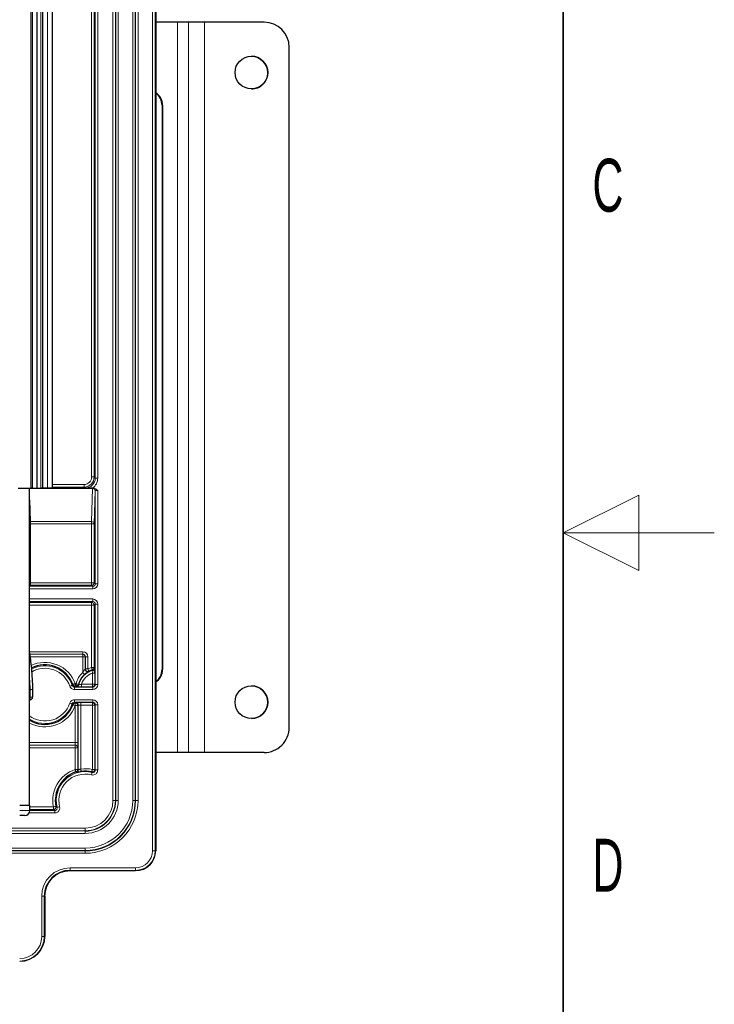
# Model space of a CAD drawing. Header units: millimetres. Extents: x 5 to 418, y 2 to 292.
# Tile 53 of 55: x 372 to 418, y 116 to 181. Entities that reach past the tile are written whole.
import ezdxf

# ---------------------------------------------------------------- set-up
doc = ezdxf.new("R2010")
doc.units = ezdxf.units.MM
doc.layers.add('SLD-0', color=7, linetype='Continuous')
doc.styles.add('SLDTEXTSTYLE0', font='TXT', dxfattribs={"width": 0.605})

msp = doc.modelspace()

# ---------------------------------------------------------------- linework, layer by layer
at = {"color": 7, "linetype": 'Continuous', "lineweight": 18}
for p, q in [((380.829, 126.2057), (380.829, 236.8723)), ((380.9957, 236.8723), (380.9957, 126.2057)), ((381.0364, 126.2057), (381.0364, 236.8723)), ((378.206, 129.539), (378.206, 233.539)), ((378.3726, 233.539), (378.3726, 129.539)), ((378.3873, 129.539), (378.3873, 233.539)), ((378.5539, 233.539), (378.5539, 129.539)), ((379.519, 129.539), (379.519, 233.539)), ((379.6856, 233.539), (379.6856, 129.539)), ((379.7002, 129.539), (379.7002, 233.539)), ((379.8669, 233.539), (379.8669, 129.539)), ((372.7698, 150.2057), (372.7698, 231.8723)), ((373.4364, 150.2057), (373.4364, 231.8723)), ((373.8698, 150.2057), (373.8698, 231.8723)), ((376.797, 150.945), (376.797, 231.8723)), ((376.9637, 231.8723), (376.9637, 150.945)), ((377.0336, 150.8751), (377.0336, 231.8723)), ((377.2002, 231.8723), (377.2002, 150.8751)), ((382.4844, 132.7057), (382.4844, 181.039)), ((383.2031, 132.7057), (383.2031, 181.039)), ((383.2032, 132.7057), (383.2032, 181.039)), ((384.2699, 132.7057), (384.2699, 181.039)), ((381.4875, 175.539), (381.4563, 175.539)), ((376.797, 150.945), (376.9637, 150.945)), ((376.9637, 150.945), (377.0336, 150.8751)), ((377.0336, 150.8751), (377.2002, 150.8751)), ((372.6698, 150.1991), (376.8632, 150.1991)), ((376.8632, 150.1768), (372.6698, 150.1768)), ((374.2031, 150.4451), (376.2971, 150.4451)), ((376.2971, 150.2784), (374.2031, 150.2784)), ((376.2971, 150.4451), (376.2971, 150.2784)), ((376.367, 150.2085), (376.2971, 150.2784)), ((376.797, 147.9871), (376.8632, 150.1768)), ((376.8632, 150.1991), (376.8669, 150.2028)), ((376.8632, 150.1991), (376.8632, 150.1768)), ((377.0299, 150.0324), (376.9637, 147.8427)), ((377.0336, 150.0361), (377.0299, 150.0324)), ((377.0336, 143.8752), (377.0336, 150.0361)), ((377.2002, 150.0419), (377.2002, 143.8752)), ((372.7059, 149.4338), (372.7497, 147.9871)), ((372.7497, 147.9871), (376.797, 147.9871)), ((372.7497, 147.9871), (372.7497, 147.8427)), ((376.797, 147.8427), (376.797, 147.9871)), ((372.6698, 147.8427), (372.7497, 147.8427)), ((372.7497, 147.8427), (372.7497, 143.9451)), ((376.797, 147.8427), (372.7497, 147.8427)), ((376.797, 143.9451), (376.797, 147.8427)), ((376.9637, 147.8427), (376.797, 147.8427)), ((376.9637, 147.8427), (376.9637, 143.9451)), ((372.7497, 143.9451), (372.6698, 143.9451)), ((372.6698, 143.7085), (376.8669, 143.7085)), ((376.8669, 143.5419), (372.6698, 143.5419)), ((372.7497, 143.7784), (372.7059, 143.7347)), ((372.7497, 143.9451), (372.7497, 143.7784)), ((372.7497, 143.9451), (376.797, 143.9451)), ((376.797, 143.7784), (372.7497, 143.7784)), ((376.797, 143.9451), (376.797, 143.7784)), ((376.9637, 143.9451), (376.797, 143.9451)), ((376.8669, 143.7085), (376.797, 143.7784)), ((376.8669, 143.7085), (376.8669, 143.5419)), ((376.9637, 143.9451), (377.0336, 143.8752)), ((377.0336, 143.8752), (377.2002, 143.8752)), ((372.6698, 142.8694), (376.8669, 142.8694)), ((376.8669, 142.7028), (372.6698, 142.7028)), ((376.797, 142.6329), (376.8669, 142.7028)), ((376.8669, 142.8694), (376.8669, 142.7028)), ((372.6698, 142.6329), (376.797, 142.6329)), ((376.797, 142.4662), (372.6698, 142.4662)), ((376.797, 142.6329), (376.797, 142.4662)), ((376.797, 138.3364), (376.797, 142.4662)), ((376.9637, 142.4662), (376.797, 142.4662)), ((377.0336, 142.5362), (376.9637, 142.4662)), ((376.9637, 142.4662), (376.9637, 138.3364)), ((377.2002, 142.5362), (377.0336, 142.5362)), ((377.0336, 137.2085), (377.0336, 142.5362)), ((377.2002, 142.5362), (377.2002, 137.2085)), ((372.6714, 139.3811), (376.2119, 139.3811)), ((376.2119, 139.2144), (372.6942, 139.2144)), ((372.695, 139.2085), (376.206, 139.2085)), ((376.206, 139.0419), (372.7178, 139.0419)), ((376.206, 139.2085), (376.2119, 139.2144)), ((376.206, 139.2085), (376.206, 139.0419)), ((376.206, 137.9965), (376.206, 139.0419)), ((376.3726, 139.0419), (376.206, 139.0419)), ((376.2119, 139.3811), (376.2119, 139.2144)), ((376.3786, 139.0478), (376.3726, 139.0419)), ((376.3786, 138.2402), (376.3786, 139.0478)), ((376.5452, 139.0478), (376.3786, 139.0478)), ((376.5452, 139.0478), (376.5452, 138.2402)), ((376.5452, 138.2402), (376.3786, 138.2402)), ((376.9637, 138.3364), (376.797, 138.3364)), ((376.9637, 138.3364), (377.0045, 138.3051)), ((381.4563, 138.2057), (381.4875, 138.2057)), ((376.6184, 138.0905), (376.6135, 138.0815)), ((377.0102, 137.9593), (376.8436, 137.9593)), ((376.8436, 137.2319), (376.8436, 137.9593)), ((377.0102, 137.9593), (377.0102, 137.2319)), ((372.6698, 136.8723), (372.7276, 136.8723)), ((372.7277, 136.8698), (372.7276, 136.8723)), ((372.7277, 136.3723), (372.7277, 136.8698)), ((372.7277, 136.8698), (372.8944, 136.8698)), ((375.7099, 137.1001), (375.6686, 137.0419)), ((375.6686, 137.0419), (375.6686, 136.8752)), ((375.6686, 137.0419), (376.8669, 137.0419)), ((376.8669, 136.8752), (375.6686, 136.8752)), ((375.7099, 137.2668), (375.7099, 137.1001)), ((375.7099, 137.2668), (375.7648, 137.2668)), ((375.7648, 137.1001), (375.7099, 137.1001)), ((375.7648, 137.2668), (375.7648, 137.1001)), ((375.7876, 137.0709), (375.7648, 137.1001)), ((376.1317, 137.2319), (376.1317, 137.0652)), ((376.1317, 137.2319), (376.8436, 137.2319)), ((376.8436, 137.0652), (376.1317, 137.0652)), ((376.8436, 137.0652), (376.8436, 137.2319)), ((377.0102, 137.2319), (376.8436, 137.2319)), ((376.8669, 137.0419), (376.8436, 137.0652)), ((376.8669, 137.0419), (376.8669, 136.8752)), ((377.0102, 137.2319), (377.0336, 137.2085)), ((377.2002, 137.2085), (377.0336, 137.2085)), ((372.6698, 136.3723), (372.7277, 136.3723)), ((372.7277, 136.2057), (372.7277, 136.3723)), ((372.7277, 136.3723), (372.8944, 136.3723)), ((375.6686, 136.2028), (376.8669, 136.2028)), ((375.6686, 136.2028), (375.6686, 136.0361)), ((376.8669, 136.0361), (376.8669, 136.2028)), ((376.8669, 136.0361), (375.6686, 136.0361)), ((375.6686, 136.0361), (375.7099, 135.9778)), ((375.7099, 135.9778), (375.7176, 135.9778)), ((375.7099, 135.8112), (375.7099, 135.9778)), ((375.7176, 135.8112), (375.7099, 135.8112)), ((375.7176, 135.9778), (375.7468, 136.007)), ((375.7176, 135.8112), (375.7176, 135.9778)), ((375.7176, 135.8112), (375.8843, 135.8112)), ((375.7176, 133.3694), (375.7176, 135.8112)), ((375.9135, 135.8404), (375.8843, 135.8112)), ((375.8843, 135.8112), (375.8843, 133.3694)), ((376.0801, 136.0128), (376.8436, 136.0128)), ((376.0801, 136.0128), (376.0801, 135.8461)), ((376.8436, 135.8461), (376.0801, 135.8461)), ((376.0801, 135.8461), (376.0801, 131.6187)), ((376.8436, 136.0128), (376.8669, 136.0361)), ((376.8436, 136.0128), (376.8436, 135.8461)), ((376.8436, 135.8461), (377.0102, 135.8461)), ((376.8436, 131.5846), (376.8436, 135.8461)), ((377.0336, 135.8695), (377.0102, 135.8461)), ((377.0102, 135.8461), (377.0102, 131.5846)), ((377.0336, 135.8695), (377.2002, 135.8695)), ((377.0336, 131.555), (377.0336, 135.8695)), ((377.2002, 135.8695), (377.2002, 131.555)), ((372.6698, 133.3694), (375.7176, 133.3694)), ((375.7119, 133.2028), (372.6698, 133.2028)), ((372.6698, 133.1969), (375.706, 133.1969)), ((375.706, 133.0302), (372.6698, 133.0302)), ((375.706, 133.1969), (375.7119, 133.2028)), ((375.706, 133.1969), (375.706, 133.0302)), ((375.706, 131.5801), (375.706, 133.0302)), ((375.706, 133.0302), (375.8726, 133.0302)), ((375.7176, 133.3694), (375.8843, 133.3694)), ((375.8786, 133.0362), (375.8726, 133.0302)), ((375.8726, 133.0302), (375.8726, 131.5801)), ((375.8726, 131.5801), (375.706, 131.5801)), ((375.8726, 131.5801), (375.9135, 131.5502)), ((376.8436, 131.5846), (377.0102, 131.5846)), ((377.0102, 131.5846), (377.0336, 131.555)), ((377.0336, 131.555), (377.2002, 131.555)), ((372.7031, 129.1117), (374.2664, 129.1117)), ((374.2664, 129.1117), (374.2664, 128.9451)), ((378.3726, 129.539), (378.206, 129.539)), ((378.3873, 129.539), (378.3726, 129.539)), ((378.5539, 129.539), (378.3873, 129.539)), ((379.6856, 129.539), (379.519, 129.539)), ((379.6856, 129.539), (379.7002, 129.539)), ((379.7002, 129.539), (379.8669, 129.539)), ((372.0364, 128.8723), (372.7031, 128.8723)), ((374.3538, 128.7085), (372.6601, 128.7085)), ((374.2664, 128.9451), (372.7031, 128.9451)), ((372.7031, 128.8752), (374.3538, 128.8752)), ((374.3538, 128.8752), (374.3538, 128.7085)), ((311.0364, 127.7028), (376.3698, 127.7028)), ((376.3698, 127.5361), (311.0364, 127.5361)), ((311.0364, 127.5215), (376.3698, 127.5215)), ((376.3698, 127.3548), (311.0364, 127.3548)), ((376.3698, 127.5361), (376.3698, 127.7028)), ((376.3698, 127.5215), (376.3698, 127.5361)), ((376.3698, 127.3548), (376.3698, 127.5215)), ((311.0364, 126.3898), (376.3698, 126.3898)), ((376.3698, 126.2232), (311.0364, 126.2232)), ((311.0364, 126.2085), (376.3698, 126.2085)), ((376.3698, 126.0419), (311.0364, 126.0419)), ((376.3698, 126.3898), (376.3698, 126.2232)), ((376.3698, 126.2232), (376.3698, 126.2085)), ((376.3698, 126.2085), (376.3698, 126.0419)), ((380.829, 126.2057), (380.9957, 126.2057)), ((380.9957, 126.2057), (381.0364, 126.2057)), ((381.0364, 126.2057), (381.0364, 126.2057)), ((375.3698, 125.0797), (379.7031, 125.0797)), ((375.3698, 125.0797), (375.3698, 124.9131)), ((379.7031, 124.9131), (375.3698, 124.9131)), ((375.3698, 124.9131), (375.3698, 124.8724)), ((375.3698, 124.8724), (379.7031, 124.8724)), ((375.3698, 124.8724), (375.3698, 124.8724)), ((379.7031, 125.0797), (379.7031, 124.9131)), ((379.7031, 124.8724), (379.7031, 124.9131)), ((379.7031, 124.8724), (379.7031, 124.8724)), ((373.4957, 120.539), (373.4957, 123.2057)), ((373.4957, 123.2057), (373.6623, 123.2057)), ((373.6623, 123.2057), (373.6623, 120.539)), ((373.7031, 123.2057), (373.6623, 123.2057)), ((373.7031, 120.539), (373.7031, 123.2057)), ((373.7031, 123.2057), (373.7031, 123.2057)), ((373.4957, 120.539), (373.6623, 120.539)), ((373.6623, 120.539), (373.7031, 120.539)), ((373.7031, 120.539), (373.7031, 120.539))]:
    msp.add_line(p, q, dxfattribs=at)
at = {"color": 7, "linetype": 'Continuous', "lineweight": 25}
for p, q in [((381.0364, 236.8723), (381.0364, 126.2057)), ((372.8698, 231.8723), (372.8698, 150.2057)), ((373.2031, 150.2057), (373.2031, 231.8723)), ((373.5364, 231.8723), (373.5364, 150.2057)), ((374.2031, 150.2057), (374.2031, 231.8723)), ((382.4844, 181.039), (381.0364, 181.039)), ((383.2031, 181.039), (382.4844, 181.039)), ((383.2032, 181.039), (383.2031, 181.039)), ((384.2699, 181.039), (383.2032, 181.039)), ((388.2032, 181.039), (384.2699, 181.039)), ((389.8699, 134.3724), (389.8699, 179.3724)), ((381.4563, 175.539), (381.4563, 138.2057)), ((381.4875, 175.539), (381.4875, 138.2057)), ((371.9364, 150.2057), (372.6698, 150.2057)), ((372.6698, 150.2057), (372.7698, 150.2057)), ((372.6698, 150.2057), (372.6698, 149.4723)), ((372.8698, 150.2057), (372.7698, 150.2057)), ((372.8698, 150.2057), (373.2031, 150.2057)), ((373.2031, 150.2057), (373.4364, 150.2057)), ((373.5364, 150.2057), (373.4364, 150.2057)), ((373.8698, 150.2057), (373.5364, 150.2057)), ((374.2031, 150.2057), (373.8698, 150.2057)), ((376.8631, 150.2056), (376.9132, 150.2056)), ((372.6698, 149.4723), (372.6698, 129.2057)), ((376.3726, 139.0419), (376.3726, 138.2307)), ((372.8943, 136.8749), (372.8942, 136.8774)), ((372.8944, 136.8698), (372.8944, 136.3723)), ((372.7277, 136.2057), (372.6698, 136.2057)), ((375.9135, 131.5502), (375.9135, 135.8404)), ((382.4844, 132.7057), (381.0364, 132.7057)), ((383.2031, 132.7057), (382.4844, 132.7057)), ((383.2032, 132.7057), (383.2031, 132.7057)), ((384.2699, 132.7057), (383.2032, 132.7057)), ((388.2032, 132.7057), (384.2699, 132.7057)), ((372.7031, 129.2057), (372.0364, 129.2057)), ((372.7031, 128.8723), (372.7031, 129.2057)), ((372.3698, 128.539), (372.0364, 128.539)), ((379.7031, 124.8724), (375.3698, 124.8724)), ((373.7031, 123.2057), (373.7031, 120.539))]:
    msp.add_line(p, q, dxfattribs=at)
at = {"color": 7, "linetype": 'Continuous', "lineweight": 18, "flags": 128}
for points in [[(372.7059, 149.4338), (372.6736, 149.4308), (372.6698, 149.4301)], [(372.6698, 143.7387), (372.6734, 143.7379), (372.7059, 143.7347)], [(376.3726, 138.2307), (376.3754, 138.2352), (376.3786, 138.2402)], [(376.5452, 138.2402), (376.5593, 138.2113), (376.5729, 138.1835), (376.5855, 138.1578), (376.5965, 138.1353), (376.6056, 138.1166), (376.6125, 138.1027), (376.6168, 138.0938), (376.6184, 138.0905)], [(376.797, 138.3364), (376.8057, 138.3054), (376.8141, 138.2756), (376.8219, 138.2481), (376.8287, 138.2239), (376.8343, 138.204), (376.8386, 138.189), (376.8412, 138.1795), (376.8422, 138.176)], [(376.3178, 137.873), (376.3154, 137.8757), (376.3088, 137.883), (376.2983, 137.8945), (376.2844, 137.9099), (376.2675, 137.9285), (376.2484, 137.9497), (376.2276, 137.9727), (376.206, 137.9965)], [(372.7276, 136.8723), (372.7601, 136.8733), (372.7914, 136.8743), (372.8202, 136.8751), (372.8454, 136.8759), (372.8661, 136.8765), (372.8815, 136.877), (372.891, 136.8773), (372.8942, 136.8774)], [(372.7277, 136.8698), (372.7602, 136.8708), (372.7915, 136.8717), (372.8203, 136.8726), (372.8455, 136.8734), (372.8662, 136.874), (372.8816, 136.8745), (372.8911, 136.8748), (372.8943, 136.8749)], [(375.5109, 137.1548), (375.5074, 137.1536), (375.4981, 137.1504), (375.4833, 137.1454), (375.4637, 137.1387), (375.4399, 137.1306), (375.4129, 137.1214), (375.3836, 137.1114), (375.3531, 137.101)], [(375.7099, 137.2668), (375.6797, 137.2558), (375.6506, 137.2453), (375.6237, 137.2355), (375.6001, 137.227), (375.5806, 137.2199), (375.5659, 137.2146), (375.5567, 137.2112), (375.5532, 137.21)], [(375.9261, 137.2251), (375.9226, 137.226), (375.9131, 137.2285), (375.898, 137.2324), (375.8779, 137.2376), (375.8536, 137.2439), (375.8259, 137.251), (375.7959, 137.2587), (375.7648, 137.2668)], [(375.9261, 137.2251), (375.9308, 137.2198), (375.9496, 137.1984)], [(375.3531, 135.977), (375.3836, 135.9666), (375.4129, 135.9566), (375.4399, 135.9474), (375.4637, 135.9393), (375.4833, 135.9326), (375.4981, 135.9276), (375.5074, 135.9244), (375.5109, 135.9232)], [(375.5532, 135.868), (375.5567, 135.8668), (375.5659, 135.8634), (375.5806, 135.8581), (375.6001, 135.851), (375.6237, 135.8425), (375.6506, 135.8327), (375.6797, 135.8222), (375.7099, 135.8112)], [(375.7575, 131.4216), (375.7564, 131.4251), (375.7533, 131.4345), (375.7485, 131.4493), (375.7421, 131.469), (375.7343, 131.4929), (375.7255, 131.5201), (375.7159, 131.5495), (375.706, 131.5801)], [(376.0801, 131.6187), (376.0845, 131.5869), (376.0888, 131.5562), (376.0927, 131.5279), (376.0962, 131.503), (376.0991, 131.4825), (376.1012, 131.467), (376.1026, 131.4573), (376.1031, 131.4537)], [(376.827, 131.3932), (376.8262, 131.3896), (376.8238, 131.3801), (376.8201, 131.365), (376.8151, 131.3448), (376.8091, 131.3204), (376.8022, 131.2927), (376.7948, 131.2626), (376.7871, 131.2314)], [(376.8436, 131.5846), (376.8363, 131.5533), (376.8293, 131.5231), (376.8229, 131.4953), (376.8172, 131.4708), (376.8125, 131.4506), (376.809, 131.4354), (376.8068, 131.4259), (376.806, 131.4223)], [(376.827, 131.3932), (376.8218, 131.4005), (376.806, 131.4223)], [(374.4297, 129.1449), (374.4261, 129.1442), (374.4165, 129.1422), (374.4012, 129.1391), (374.3809, 129.135), (374.3562, 129.13), (374.3282, 129.1243), (374.2979, 129.1182), (374.2664, 129.1117)], [(374.5156, 129.0817), (374.5191, 129.0826), (374.5287, 129.085), (374.5438, 129.0887), (374.5639, 129.0937), (374.5883, 129.0997), (374.6161, 129.1065), (374.6461, 129.1139), (374.6774, 129.1216)]]:
    msp.add_lwpolyline(points, dxfattribs=at)
at = {"color": 7, "linetype": 'Continuous', "lineweight": 25}
for centre in [(387.3699, 177.7057), (387.3699, 136.039)]:
    msp.add_circle(centre, 1.0833, dxfattribs=at)
for centre, radius, start, end in [((388.2032, 179.3724), 1.6667, 0.012084, 90), ((387.3699, 177.7057), 1.0833, 0.012084, 90), ((387.3699, 177.7057), 1.0833, 270, 0.012084), ((380.4869, 175.5397), 1.0005, 359.964587, 56.689879), ((380.4555, 175.5395), 1.0008, 359.971181, 54.517637), ((373.7031, 136.539), 1.968, 19.933675, 117.561996), ((376.5393, 138.2308), 0.1667, 180.036984, 226.025362), ((377.2031, 136.8954), 1.3305, 105.738479, 116.069051), ((376.8378, 138.3051), 0.1666, 284.538546, 308.659182), ((380.4871, 138.205), 1.0004, 303.301829, 0.039807), ((380.4553, 138.2053), 1.0009, 305.481255, 0.024412), ((377.2031, 136.8954), 1.3188, 132.162994, 165.522039), ((372.7277, 136.8698), 0.1667, 0, 1.738001), ((375.7876, 137.2376), 0.1667, 322.887287, 346.396641), ((387.3699, 136.039), 1.0833, 270, 90), ((372.7277, 136.3723), 0.1667, 270, 0), ((373.7031, 136.539), 1.968, 238.328091, 340.066325), ((388.2032, 134.3724), 1.6667, 270, 0.012084), ((376.3698, 129.539), 1.9797, 108.014908, 191.481918), ((375.7467, 131.5503), 0.1667, 336.916827, 359.983631), ((376.3698, 129.539), 1.9331, 76.959557, 97.92939), ((376.3698, 129.539), 3.3305, 270, 0), ((376.3698, 129.539), 2.0175, 270, 0), ((372.3698, 128.8723), 0.3333, 270, 0), ((375.3698, 123.2057), 1.7074, 90, 180)]:
    msp.add_arc(centre, radius, start, end, dxfattribs=at)
at = {"color": 7, "linetype": 'Continuous', "lineweight": 18}
for centre, radius, start, end in [((376.8632, 150.0324), 0.1667, 0.02039, 89.97961), ((376.8721, 150.0187), 0.1583, 4.979225, 93.225631), ((376.8669, 150.0361), 0.1667, 0.020031, 89.979969), ((372.7506, 147.7994), 0.1876, 90.268544, 115.501574), ((376.8059, 147.829), 0.1583, 4.978317, 93.225694), ((372.7497, 143.9451), 0.1667, 241.331678, 269.981553), ((376.797, 143.9451), 0.1667, 270.020386, 359.980468), ((376.797, 142.4662), 0.1667, 0.02039, 89.978756), ((376.2059, 139.0418), 0.1667, 0.020394, 89.978752), ((373.7031, 136.539), 2.1347, 19.933675, 115.591607), ((373.7031, 136.539), 1.9098, 18.810064, 118.134693), ((373.7031, 136.539), 1.7431, 18.810064, 120.833813), ((377.2031, 136.8954), 1.2896, 104.525733, 166.409974), ((376.5453, 138.2403), 0.1667, 180.037894, 296.031252), ((377.2031, 136.8954), 1.4971, 105.738479, 116.069051), ((376.797, 138.3364), 0.1667, 285.751479, 359.986447), ((374.2918, 135.1717), 3.9408, 48.952983, 49.670557), ((376.8378, 138.3052), 0.1667, 308.645678, 359.988803), ((377.2031, 136.8954), 1.4855, 132.162994, 165.522039), ((377.2031, 136.8954), 1.123, 108.672627, 162.565398), ((376.5393, 138.2308), 0.1667, 226.024864, 296.394744), ((370.507, 141.0394), 6.3348, 322.177412, 322.806834), ((375.7099, 137.2668), 0.1667, 199.947175, 269.984214), ((375.7648, 137.2668), 0.1667, 270.015605, 345.507741), ((375.7875, 137.2376), 0.1667, 270.014885, 322.887989), ((376.8435, 137.2319), 0.1667, 270.020889, 359.979111), ((373.7031, 136.539), 1.7431, 233.643644, 341.189936), ((373.7031, 136.539), 1.9098, 237.242888, 341.189936), ((373.7031, 136.539), 2.1347, 241.048643, 340.066325), ((370.5325, 132.0583), 6.3025, 37.191555, 37.824199), ((375.7099, 135.8112), 0.1667, 90.011242, 160.054934), ((375.7176, 135.8112), 0.1667, 0.020386, 89.980467), ((375.7468, 135.8403), 0.1667, 0.020394, 89.978752), ((376.8435, 135.8461), 0.1667, 0.019181, 89.979112), ((375.7059, 133.0302), 0.1667, 0.018818, 89.981182), ((375.7119, 133.0361), 0.1667, 0.020386, 89.980467), ((376.3698, 129.539), 2.0998, 76.959557, 97.92939), ((376.3698, 129.539), 2.1463, 108.014908, 191.481918), ((376.3698, 129.539), 1.9098, 76.146727, 193.853273), ((376.3698, 129.539), 1.7431, 76.146727, 193.853273), ((375.7059, 131.5801), 0.1667, 288.027306, 359.987065), ((371.9355, 126.5592), 6.1848, 51.375612, 51.831838), ((375.7468, 131.5503), 0.1667, 287.222033, 336.917287), ((376.8435, 131.5847), 0.1667, 256.98605, 359.973777), ((374.2663, 129.1118), 0.1667, 270.026128, 11.456202), ((376.3698, 129.539), 3.4971, 270, 0), ((376.3698, 129.539), 1.8362, 270, 0), ((376.3698, 129.539), 2.0029, 270, 0), ((376.3698, 129.539), 3.3158, 270, 0), ((376.3698, 129.539), 3.1492, 270, 0), ((376.3698, 129.539), 2.1841, 270, 0), ((379.7031, 126.2057), 1.1259, 270, 0), ((379.7031, 126.2057), 1.2926, 270, 0), ((379.7031, 126.2057), 1.3333, 270, 0), ((375.3698, 123.2057), 1.8741, 90, 180), ((375.3698, 123.2057), 1.6667, 90, 180), ((372.0364, 120.539), 1.4592, 270, 0), ((372.0364, 120.539), 1.6259, 270, 0), ((372.0364, 120.539), 1.6666, 270, 0)]:
    msp.add_arc(centre, radius, start, end, dxfattribs=at)
for centre, major_axis, ratio, start_param, end_param in [((376.2969, 150.9451), (-0.3537, 0.3537), 0.9996955, 2.3563468, 3.9268385), ((376.2969, 150.9451), (0.4715, -0.4715), 0.9998477, 5.4979394, 7.0684312), ((376.3668, 150.8753), (0.4716, -0.4716), 0.9995433, 5.4979394, 7.0684312), ((376.3668, 150.8753), (-0.5894, 0.5894), 0.9996955, 2.9940077, 3.9268385), ((377.2002, 150.2027), (0.3333, 0), 0.0174551, 2.6078881, 3.1241394), ((377.2002, 150.036), (0.1667, 0), 0.0349101, 1.5707963, 3.1241394), ((372.3727, 149.4305), (0.3333, 0), 0.5773503, 0.0174533, 0.4704848), ((372.3727, 143.7348), (0.3333, 0), 0.0174551, 5.8127005, 6.265732), ((376.8668, 143.8753), (0.2358, -0.2358), 0.9996955, 5.4979394, 7.0684312), ((376.8668, 143.8753), (0.118, -0.118), 0.999087, 5.4979394, 7.0684312), ((376.8668, 142.5361), (0.2358, 0.2358), 0.9996955, 5.4979394, 7.0684312), ((376.8668, 142.5361), (0.118, 0.118), 0.999087, 5.4979394, 7.0684312), ((376.2118, 139.0477), (0.2358, 0.2358), 0.9996955, 5.4979394, 7.0684312), ((376.2118, 139.0477), (0.118, 0.118), 0.999087, 5.4979394, 7.0684312), ((376.8668, 137.2086), (0.2358, -0.2358), 0.9996955, 5.4979394, 7.0684312), ((376.8668, 137.2086), (0.118, -0.118), 0.999087, 5.4979394, 7.0684312), ((376.8668, 135.8694), (0.2358, 0.2358), 0.9996955, 5.4979394, 7.0684312), ((376.0801, 136.0069), (0.3333, 0), 0.0174551, 1.5707963, 3.1241394), ((376.0801, 135.8403), (0.1667, 0), 0.0349101, 1.5707963, 3.1241394), ((376.8668, 135.8694), (0.118, 0.118), 0.999087, 5.4979394, 7.0684312), ((375.7118, 133.3694), (0, 0.1667), 0.0349101, 3.1590459, 4.712389), ((375.8784, 133.3694), (0, 0.3333), 0.0174551, 3.1590459, 4.712389)]:
    msp.add_ellipse(centre, major_axis=major_axis, ratio=ratio, start_param=start_param, end_param=end_param, dxfattribs=at)
at = {"color": 7, "linetype": 'Continuous', "lineweight": 25}
for points, knots in [([(376.8631, 150.2056), (376.7929, 150.2058), (376.6189, 150.2062), (376.4618, 150.2077), (376.3679, 150.2085), (376.367, 150.2085)], [0, 0, 0, 0, 0.4015374, 0.9943306, 1, 1, 1, 1]), ([(376.9132, 150.2056), (376.9415, 150.2024), (377.0087, 150.1948), (377.107, 150.1335), (377.1675, 150.0747), (377.1999, 150.0422), (377.2002, 150.0419)], [0, 0, 0, 0, 0.2498729, 0.5934858, 0.9955978, 1, 1, 1, 1]), ([(372.6714, 139.3811), (372.6949, 139.2163), (372.7446, 138.8681), (372.8112, 138.2565), (372.8658, 137.5819), (372.8848, 137.1122), (372.8942, 136.8774)], [0, 0, 0, 0, 0.2273401, 0.480308, 0.7401628, 1, 1, 1, 1]), ([(377.0102, 137.9593), (377.0102, 137.9876), (377.0101, 138.0534), (377.0096, 138.1278), (377.0091, 138.1621), (377.009, 138.1686)], [0, 0, 0, 0, 0.3796462, 0.8822579, 1, 1, 1, 1]), ([(376.3178, 137.873), (376.3519, 137.9021), (376.4128, 137.9542), (376.4987, 138.0127), (376.5377, 138.0362), (376.5565, 138.0475)], [0, 0, 0, 0, 0.3966479, 0.7103703, 1, 1, 1, 1]), ([(375.8318, 137.0682), (375.8324, 137.0682), (375.8466, 137.0675), (375.9087, 137.0665), (376.011, 137.0654), (376.0915, 137.0653), (376.1317, 137.0652)], [0, 0, 0, 0, 0.0136349, 0.3355342, 0.6679707, 1, 1, 1, 1]), ([(375.8391, 131.4008), (375.8397, 131.401), (375.8526, 131.4042), (375.9071, 131.4178), (375.9969, 131.4372), (376.0679, 131.4482), (376.1031, 131.4537)], [0, 0, 0, 0, 0.0148643, 0.3531694, 0.6793944, 1, 1, 1, 1])]:
    msp.add_open_spline(points, degree=3, knots=knots, dxfattribs=at)
at = {"color": 7, "linetype": 'Continuous', "lineweight": 18}
for points, knots in [([(376.3726, 138.2307), (376.3713, 138.2288), (376.3697, 138.2265), (376.3593, 138.2146), (376.341, 138.194), (376.3047, 138.1497), (376.2566, 138.0834), (376.2247, 138.0286), (376.206, 137.9965)], [0, 0, 0, 0, 0.1234301, 0.1447145, 0.299722, 0.4771332, 0.6935047, 1, 1, 1, 1]), ([(376.8436, 137.9593), (376.8477, 137.9748), (376.857, 138.0101), (376.868, 138.0621), (376.876, 138.107), (376.8801, 138.1375), (376.8798, 138.1417), (376.8796, 138.1438)], [0, 0, 0, 0, 0.17406, 0.39586, 0.6031677, 0.8028556, 1, 1, 1, 1]), ([(377.009, 138.1686), (377.0087, 138.1906), (377.008, 138.2414), (377.0064, 138.2924), (377.0051, 138.3009), (377.0045, 138.3051)], [0, 0, 0, 0, 0.27704572, 0.63845996, 1, 1, 1, 1]), ([(372.7276, 136.8723), (372.7272, 136.8857), (372.7199, 137.1314), (372.7051, 137.4941), (372.6785, 137.8253), (372.6698, 137.934)], [0, 0, 0, 0, 0.037307, 0.684094, 1, 1, 1, 1]), ([(376.5565, 138.0475), (376.5569, 138.0478), (376.5775, 138.0606), (376.6026, 138.0738), (376.6098, 138.0789), (376.6135, 138.0815)], [0, 0, 0, 0, 0.0095069, 0.4984734, 1, 1, 1, 1]), ([(375.3531, 137.101), (375.363, 137.0774), (375.3874, 137.0191), (375.4568, 136.9438), (375.5561, 136.8862), (375.6311, 136.8789), (375.6686, 136.8752)], [0, 0, 0, 0, 0.18582451, 0.45719963, 0.72860042, 1, 1, 1, 1]), ([(375.6686, 137.0419), (375.6499, 137.0437), (375.6124, 137.0474), (375.5627, 137.0761), (375.528, 137.1138), (375.5158, 137.1429), (375.5109, 137.1548)], [0, 0, 0, 0, 0.27141214, 0.54279221, 0.81416837, 1, 1, 1, 1]), ([(375.7876, 137.0709), (375.7887, 137.0706), (375.7919, 137.0696), (375.8162, 137.0688), (375.8318, 137.0682)], [0, 0, 0, 0, 0.3519195, 1, 1, 1, 1]), ([(376.1317, 137.2319), (376.1103, 137.2266), (376.0682, 137.2162), (376.0118, 137.2057), (375.9711, 137.1996), (375.9521, 137.1977), (375.9502, 137.1983), (375.9496, 137.1984)], [0, 0, 0, 0, 0.24076776, 0.4720969, 0.68880013, 0.89400604, 1, 1, 1, 1]), ([(375.6686, 136.2028), (375.643, 136.201), (375.58, 136.1968), (375.4864, 136.1554), (375.3999, 136.0799), (375.3687, 136.0113), (375.3531, 135.977)], [0, 0, 0, 0, 0.1858192, 0.4571924, 0.7285979, 1, 1, 1, 1]), ([(375.5109, 135.9232), (375.5187, 135.9404), (375.5342, 135.9747), (375.5775, 136.0124), (375.6243, 136.0331), (375.6558, 136.0353), (375.6686, 136.0361)], [0, 0, 0, 0, 0.2714115, 0.542797, 0.8141707, 1, 1, 1, 1]), ([(375.7961, 131.391), (375.7973, 131.3911), (375.8007, 131.3911), (375.8242, 131.3971), (375.8391, 131.4008)], [0, 0, 0, 0, 0.3659194, 1, 1, 1, 1]), ([(375.9135, 131.5502), (375.9142, 131.5503), (375.9164, 131.5506), (375.9356, 131.5606), (375.9733, 131.5794), (376.0229, 131.601), (376.0611, 131.6128), (376.0801, 131.6187)], [0, 0, 0, 0, 0.1160736, 0.3310001, 0.5545692, 0.7783015, 1, 1, 1, 1]), ([(376.7871, 131.2314), (376.8008, 131.2286), (376.8511, 131.2182), (376.9416, 131.2238), (377.0471, 131.2669), (377.1317, 131.3428), (377.1892, 131.4425), (377.1965, 131.5175), (377.2002, 131.555)], [0, 0, 0, 0, 0.0696717, 0.2557095, 0.4417357, 0.627794, 0.8138995, 1, 1, 1, 1]), ([(377.0336, 131.555), (377.0317, 131.5363), (377.0281, 131.4988), (376.9994, 131.4489), (376.957, 131.4109), (376.9043, 131.3894), (376.859, 131.3866), (376.8339, 131.3918), (376.827, 131.3932)], [0, 0, 0, 0, 0.1861541, 0.3722432, 0.5582477, 0.7442386, 0.9303042, 1, 1, 1, 1]), ([(374.3538, 128.7085), (374.3677, 128.7091), (374.419, 128.7111), (374.5055, 128.7382), (374.5976, 128.8052), (374.6616, 128.8992), (374.6935, 129.0098), (374.6828, 129.0843), (374.6774, 129.1216)], [0, 0, 0, 0, 0.0696679, 0.2557063, 0.4417307, 0.6277899, 0.8138957, 1, 1, 1, 1]), ([(374.5156, 129.0817), (374.5183, 129.0631), (374.5237, 129.0258), (374.5077, 128.9705), (374.4757, 128.9235), (374.4297, 128.89), (374.3864, 128.8764), (374.3608, 128.8755), (374.3538, 128.8752)], [0, 0, 0, 0, 0.1861586, 0.3722449, 0.5582464, 0.7442375, 0.9303047, 1, 1, 1, 1]), ([(374.4297, 129.1449), (374.4438, 129.1343), (374.472, 129.1132), (374.5011, 129.0922), (374.5156, 129.0817)], [0, 0, 0, 0, 0.5013277, 1, 1, 1, 1]), ([(374.3538, 128.8752), (374.339, 128.8868), (374.3094, 128.9101), (374.2808, 128.9334), (374.2664, 128.9451)], [0, 0, 0, 0, 0.4986729, 1, 1, 1, 1])]:
    msp.add_open_spline(points, degree=3, knots=knots, dxfattribs=at)
at = {"layer": 'SLD-0', "lineweight": 35}
msp.add_line((408, 12), (408, 282.5), dxfattribs=at)
at = {"layer": 'SLD-0', "lineweight": 18}
for p, q in [((413, 149.75), (408, 147.25)), ((413, 144.75), (413, 149.75)), ((418, 147.25), (408, 147.25)), ((408, 147.25), (413, 144.75))]:
    msp.add_line(p, q, dxfattribs=at)

# ---------------------------------------------------------------- texts
at = {"layer": 'SLD-0', "char_height": 3.5, "attachment_point": 2, "style": 'SLDTEXTSTYLE0'}
for s, insert in [('C', (410.9597, 172.0011)), ('D', (410.9597, 127.0011))]:
    msp.add_mtext(s, dxfattribs=dict(at, insert=insert))

doc.saveas('drawing.dxf')
